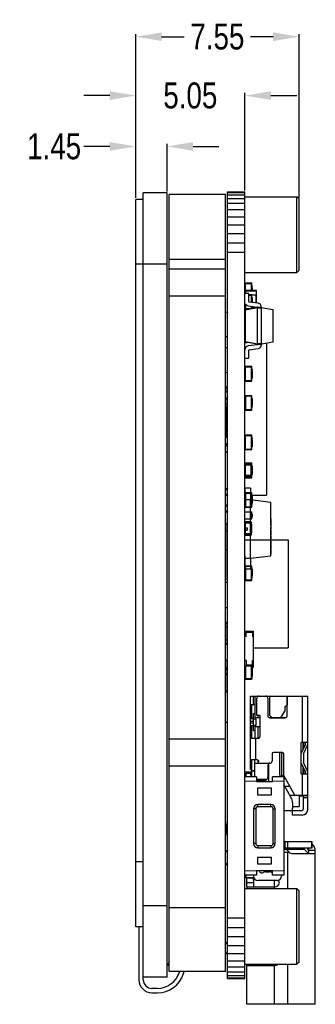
# Model space of a CAD drawing. Header units: inches. Extents: x -13 to 119, y -33 to 44.
# Tile 5 of 40: x 50 to 64, y -12 to 33. Entities that reach past the tile are written whole.
import ezdxf

# ---------------------------------------------------------------- set-up
doc = ezdxf.new("R2010")
doc.units = ezdxf.units.IN
doc.header["$LTSCALE"] = 1.21
doc.header["$MEASUREMENT"] = 0
doc.header["$PDMODE"] = 3
doc.header["$PDSIZE"] = 0.3125
doc.layers.get('0').update_dxf_attribs({"linetype": 'CONTINUOUS'})
doc.layers.get('Defpoints').update_dxf_attribs({"linetype": 'CONTINUOUS'})
doc.layers.add('DIM', color=3, linetype='CONTINUOUS')
doc.styles.get("Standard").update_dxf_attribs({"font": 'txt', "width": 0.8})
doc.dimstyles.get("Standard").update_dxf_attribs({"dimtxt": 0.15625, "dimasz": 0.1875, "dimexe": 0.125, "dimexo": 0.0625, "dimgap": 0.09, "dimtad": 0, "dimtih": 1, "dimtoh": 1, "dimzin": 4, "dimdsep": 46, "dimtxsty": 'Standard', "dimblk": '_FILLED', "dimblk1": '_FILLED', "dimblk2": '_FILLED', "dimcen": 0.09, "dimazin": 1, "dimtp": 0.01, "dimtm": 0.01, "dimtfac": 1, "dimtofl": 0, "dimtmove": 0, "dimatfit": 3, "dimldrblk": '_FILLED', "dimfxl": 1, "dimtolj": 1, "dimtzin": 4, "dimarcsym": 0})

# ---------------------------------------------------------------- blocks, each defined once
blk = doc.blocks.new('_FILLED')
at = {"color": 0, "linetype": 'ByBlock'}
blk.add_solid([(0, 0), (-1, 0.167), (-1, -0.167)], dxfattribs=at)
blk = doc.blocks.new('*D22')
at = {"layer": 'Defpoints', "color": 0}
for p in [(55.612, 27.544), (55.612, 25.097), (57.062, 25.397)]:
    blk.add_point(p, dxfattribs=at)
at = {"layer": 'DIM', "color": 0, "lineweight": -2}
for p, q in [((54.412, 27.544), (53.212, 27.544)), ((55.612, 25.16), (55.612, 27.669)), ((57.062, 25.46), (57.062, 27.669)), ((58.262, 27.544), (59.462, 27.544))]:
    blk.add_line(p, q, dxfattribs=at)
at = {"layer": 'DIM', "color": 0, "lineweight": -2, "xscale": 1.2, "yscale": 1.2, "zscale": 1.2}
blk.add_blockref('_FILLED', (55.612, 27.544), dxfattribs=at)
at = {"layer": 'DIM', "color": 0, "lineweight": -2, "xscale": 1.2, "yscale": 1.2, "zscale": 1.2, "rotation": 180}
blk.add_blockref('_FILLED', (57.062, 27.544), dxfattribs=at)
at = {"layer": 'DIM', "color": 0, "insert": (51.842, 27.544), "char_height": 1.2, "attachment_point": 5}
blk.add_mtext('\\A1;1.45', dxfattribs=at)
blk = doc.blocks.new('*D23')
at = {"layer": 'Defpoints', "color": 0}
for p in [(55.612, 29.895), (55.612, 25.097), (60.662, 25.447)]:
    blk.add_point(p, dxfattribs=at)
at = {"layer": 'DIM', "color": 0, "lineweight": -2}
for p, q in [((54.412, 29.895), (53.212, 29.895)), ((55.612, 25.16), (55.612, 30.02)), ((60.662, 25.51), (60.662, 30.02)), ((61.862, 29.895), (63.062, 29.895))]:
    blk.add_line(p, q, dxfattribs=at)
at = {"layer": 'DIM', "color": 0, "lineweight": -2, "xscale": 1.2, "yscale": 1.2, "zscale": 1.2}
blk.add_blockref('_FILLED', (55.612, 29.895), dxfattribs=at)
at = {"layer": 'DIM', "color": 0, "lineweight": -2, "xscale": 1.2, "yscale": 1.2, "zscale": 1.2, "rotation": 180}
blk.add_blockref('_FILLED', (60.662, 29.895), dxfattribs=at)
at = {"layer": 'DIM', "color": 0, "insert": (58.137, 29.895), "char_height": 1.2, "attachment_point": 5}
blk.add_mtext('\\A1;5.05', dxfattribs=at)
blk = doc.blocks.new('*D24')
at = {"layer": 'Defpoints', "color": 0}
for p in [(55.612, 32.62), (55.612, 25.097), (63.162, 25.119)]:
    blk.add_point(p, dxfattribs=at)
at = {"layer": 'DIM', "color": 0, "lineweight": -2}
for p, q in [((55.612, 25.16), (55.612, 32.745)), ((56.812, 32.62), (57.857, 32.62)), ((61.962, 32.62), (60.917, 32.62)), ((63.162, 25.181), (63.162, 32.745))]:
    blk.add_line(p, q, dxfattribs=at)
at = {"layer": 'DIM', "color": 0, "lineweight": -2, "xscale": 1.2, "yscale": 1.2, "zscale": 1.2, "rotation": 180}
blk.add_blockref('_FILLED', (55.612, 32.62), dxfattribs=at)
at = {"layer": 'DIM', "color": 0, "lineweight": -2, "xscale": 1.2, "yscale": 1.2, "zscale": 1.2}
blk.add_blockref('_FILLED', (63.162, 32.62), dxfattribs=at)
at = {"layer": 'DIM', "color": 0, "insert": (59.387, 32.62), "char_height": 1.2, "attachment_point": 5}
blk.add_mtext('\\A1;7.55', dxfattribs=at)

msp = doc.modelspace()

# ---------------------------------------------------------------- linework, layer by layer
at = {"color": 7, "linetype": 'Continuous'}
for p, q in [((55.612, -8.553), (55.612, 25.097)), ((55.962, 25.097), (55.612, 25.097)), ((55.962, -11.003), (55.962, 25.397)), ((57.062, 25.397), (55.962, 25.397)), ((57.062, -10.883), (57.062, 25.397)), ((57.162, -10.617), (57.162, 25.322)), ((59.762, 25.322), (57.162, 25.322)), ((59.762, -10.617), (59.762, 25.322)), ((59.862, -10.94), (59.862, 25.447)), ((59.862, 25.447), (60.662, 25.447)), ((59.862, 25.413), (60.662, 25.413)), ((59.862, 25.31), (60.662, 25.31)), ((59.862, 25.142), (60.662, 25.142)), ((60.662, -10.94), (60.662, 25.447)), ((60.662, 25.219), (63.062, 25.219)), ((63.062, 21.719), (63.062, 25.219)), ((63.162, 25.119), (63.062, 25.219)), ((63.162, 21.819), (63.162, 25.119)), ((59.862, 24.913), (60.662, 24.913)), ((59.862, 24.627), (60.662, 24.627)), ((59.862, 24.294), (60.662, 24.294)), ((59.862, 23.919), (60.662, 23.919)), ((59.862, 23.513), (60.662, 23.513)), ((59.862, 23.086), (60.662, 23.086)), ((59.762, 22.322), (57.162, 22.322)), ((59.862, 22.649), (60.662, 22.649)), ((57.062, 22.097), (55.612, 22.097)), ((59.762, 21.872), (57.162, 21.872)), ((60.662, 21.719), (63.062, 21.719)), ((63.162, 21.819), (63.062, 21.719)), ((60.662, 21.235), (60.987, 21.235)), ((60.687, 21.135), (60.662, 21.135)), ((60.687, 20.884), (60.687, 21.21)), ((60.687, 21.21), (60.962, 21.21)), ((60.962, 20.887), (60.962, 21.21)), ((60.987, 21.185), (60.962, 21.185)), ((60.987, 21.135), (60.962, 21.135)), ((60.987, 20.887), (60.987, 21.235)), ((60.987, 21.097), (60.997, 21.097)), ((60.987, 21.069), (60.997, 21.069)), ((60.987, 21.061), (60.997, 21.061)), ((60.987, 21.024), (60.997, 21.024)), ((60.987, 20.972), (60.997, 20.972)), ((60.997, 21.097), (60.997, 21.061)), ((60.997, 21.024), (60.997, 20.922)), ((59.762, 20.622), (57.162, 20.622)), ((60.842, 20.744), (60.662, 20.744)), ((60.678, 20.867), (60.678, 20.744)), ((60.678, 20.867), (61.198, 20.867)), ((60.698, 20.744), (60.698, 20.887)), ((61.178, 20.887), (60.698, 20.887)), ((60.842, 20.368), (60.842, 20.744)), ((60.842, 20.696), (60.987, 20.696)), ((60.842, 20.671), (60.962, 20.671)), ((60.962, 20.333), (60.962, 20.671)), ((60.987, 20.646), (60.962, 20.646)), ((60.962, 20.596), (60.987, 20.596)), ((60.987, 20.922), (60.997, 20.922)), ((60.987, 20.909), (60.997, 20.909)), ((60.987, 20.907), (60.997, 20.907)), ((60.987, 20.33), (60.987, 20.696)), ((60.987, 20.687), (61.198, 20.687)), ((60.987, 20.56), (60.997, 20.56)), ((60.987, 20.51), (60.997, 20.51)), ((60.997, 20.909), (60.997, 20.887)), ((60.997, 20.56), (60.997, 20.459)), ((61.168, 20.687), (61.168, 20.305)), ((61.178, 20.887), (61.178, 20.687)), ((61.188, 20.302), (61.188, 20.687)), ((61.198, 20.687), (61.198, 20.867)), ((60.687, 20.117), (60.662, 20.117)), ((60.662, 20.116), (60.687, 20.116)), ((60.679, 19.994), (61.247, 20.094)), ((61.247, 20.074), (60.679, 19.974)), ((60.687, 20.261), (60.687, 20.041)), ((60.687, 20.041), (60.95, 20.041)), ((60.817, 20.172), (61.23, 20.114)), ((61.272, 20.29), (60.86, 20.348)), ((60.962, 20.044), (60.962, 20.152)), ((60.962, 20.116), (60.987, 20.116)), ((60.987, 20.066), (60.962, 20.066)), ((60.987, 20.459), (60.997, 20.459)), ((60.987, 20.445), (60.997, 20.445)), ((60.987, 20.343), (60.997, 20.343)), ((60.987, 20.148), (60.987, 20.048)), ((61.198, 20.087), (60.987, 20.087)), ((60.989, 20.33), (60.997, 20.33)), ((60.997, 20.445), (60.997, 20.343)), ((60.997, 20.33), (60.997, 20.329)), ((61.168, 20.123), (61.168, 20.087)), ((61.178, 20.087), (61.178, 20.082)), ((61.188, 20.087), (61.188, 20.12)), ((61.198, 20.085), (61.198, 20.087)), ((61.427, 20.094), (61.247, 20.094)), ((61.247, 20.094), (61.247, 20.074)), ((61.247, 18.414), (61.247, 20.074)), ((61.247, 20.074), (61.427, 20.074)), ((61.427, 20.094), (61.427, 20.112)), ((61.427, 20.094), (61.946, 20.002)), ((61.427, 20.094), (61.427, 20.074)), ((61.427, 18.414), (61.427, 20.074)), ((61.946, 19.983), (61.427, 20.074)), ((59.762, 19.897), (59.847, 19.882)), ((59.847, 19.862), (59.762, 19.877)), ((59.847, 19.882), (59.847, 19.862)), ((59.847, 19.862), (59.847, 18.732)), ((59.847, 19.862), (59.862, 19.862)), ((60.662, 20.016), (60.809, 20.016)), ((60.662, 19.974), (60.679, 19.974)), ((60.678, 20.016), (60.678, 19.993)), ((60.679, 19.974), (60.679, 19.994)), ((60.679, 18.514), (60.679, 19.974)), ((60.698, 19.997), (60.698, 20.016)), ((61.946, 20.002), (61.946, 19.983)), ((61.946, 19.983), (61.946, 18.505)), ((61.946, 19.983), (61.962, 19.983)), ((61.962, 18.505), (61.962, 19.983)), ((59.862, 18.732), (59.762, 18.732)), ((59.862, 18.232), (59.762, 18.232)), ((59.847, 18.232), (59.847, 17.102)), ((60.679, 18.514), (60.662, 18.514)), ((60.662, 18.48), (60.76, 18.48)), ((60.679, 18.514), (61.247, 18.414)), ((60.679, 18.494), (60.679, 18.514)), ((61.247, 18.394), (60.679, 18.494)), ((61.23, 18.374), (60.817, 18.316)), ((61.427, 18.414), (61.247, 18.414)), ((61.247, 18.414), (61.247, 18.394)), ((61.247, 18.394), (61.427, 18.394)), ((61.427, 18.414), (61.946, 18.505)), ((61.946, 18.485), (61.427, 18.394)), ((61.427, 18.414), (61.427, 18.394)), ((61.427, 18.376), (61.427, 18.394)), ((61.662, 18.435), (61.662, 11.407)), ((61.962, 18.505), (61.946, 18.505)), ((61.946, 18.505), (61.946, 18.485)), ((60.842, 17.744), (60.842, 18.12)), ((60.86, 18.14), (61.272, 18.198)), ((60.662, 17.744), (60.842, 17.744)), ((60.662, 17.374), (60.987, 17.374)), ((60.687, 16.719), (60.687, 17.349)), ((60.687, 17.349), (60.962, 17.349)), ((60.962, 16.719), (60.962, 17.349)), ((60.987, 17.324), (60.962, 17.324)), ((60.987, 16.694), (60.987, 17.374)), ((59.762, 17.087), (59.847, 17.102)), ((59.847, 17.083), (59.762, 17.068)), ((59.847, 17.102), (59.847, 17.083)), ((60.687, 17.274), (60.662, 17.274)), ((60.987, 17.274), (60.962, 17.274)), ((60.987, 17.236), (60.997, 17.236)), ((60.987, 17.208), (60.997, 17.208)), ((60.987, 17.199), (60.997, 17.199)), ((60.987, 17.163), (60.997, 17.163)), ((60.987, 17.111), (60.997, 17.111)), ((60.987, 17.061), (60.997, 17.061)), ((60.987, 17.047), (60.997, 17.047)), ((60.987, 17.045), (60.997, 17.045)), ((60.987, 17), (60.997, 17)), ((60.987, 16.951), (60.997, 16.951)), ((60.987, 16.945), (60.997, 16.945)), ((60.987, 16.932), (60.997, 16.932)), ((60.987, 16.88), (60.997, 16.88)), ((60.997, 17.236), (60.997, 17.199)), ((60.997, 17.163), (60.997, 17.061)), ((60.997, 17.047), (60.997, 16.945)), ((60.997, 16.932), (60.997, 16.83)), ((59.829, 16.416), (59.762, 16.416)), ((59.762, 16.396), (59.849, 16.396)), ((59.829, 16.416), (59.829, 16.216)), ((59.849, 16.216), (59.849, 16.396)), ((60.687, 16.794), (60.662, 16.794)), ((60.662, 16.694), (60.987, 16.694)), ((60.687, 16.719), (60.962, 16.719)), ((60.987, 16.794), (60.962, 16.794)), ((60.987, 16.744), (60.962, 16.744)), ((60.987, 16.83), (60.997, 16.83)), ((59.762, 16.216), (59.849, 16.216)), ((59.862, 16.197), (59.762, 16.202)), ((59.762, 16.192), (59.862, 16.187)), ((59.819, 16.216), (59.819, 16.199)), ((59.839, 16.198), (59.839, 16.216)), ((60.662, 16.028), (60.987, 16.028)), ((60.687, 16.003), (60.687, 15.373)), ((60.687, 16.003), (60.962, 16.003)), ((60.962, 15.373), (60.962, 16.003)), ((60.987, 15.978), (60.962, 15.978)), ((60.987, 15.348), (60.987, 16.028)), ((59.849, 15.616), (59.762, 15.616)), ((59.793, 15.506), (59.762, 15.512)), ((59.762, 15.487), (59.793, 15.481)), ((59.793, 15.506), (59.793, 15.481)), ((59.819, 15.896), (59.819, 15.616)), ((59.829, 15.616), (59.829, 15.416)), ((59.839, 15.616), (59.839, 15.917)), ((59.849, 15.436), (59.849, 15.616)), ((60.662, 15.928), (60.687, 15.928)), ((60.962, 15.928), (60.987, 15.928)), ((60.987, 15.892), (60.997, 15.892)), ((60.987, 15.842), (60.997, 15.842)), ((60.987, 15.791), (60.997, 15.791)), ((60.987, 15.777), (60.997, 15.777)), ((60.987, 15.675), (60.997, 15.675)), ((60.987, 15.662), (60.997, 15.662)), ((60.987, 15.612), (60.997, 15.612)), ((60.987, 15.56), (60.997, 15.56)), ((60.987, 15.523), (60.997, 15.523)), ((60.987, 15.5), (60.997, 15.5)), ((60.987, 15.487), (60.997, 15.487)), ((60.997, 15.892), (60.997, 15.791)), ((60.997, 15.777), (60.997, 15.675)), ((60.997, 15.662), (60.997, 15.56)), ((60.997, 15.523), (60.997, 15.487)), ((59.793, 15.481), (59.793, 14.117)), ((59.793, 15.481), (59.814, 15.481)), ((59.814, 14.117), (59.814, 15.481)), ((59.849, 15.436), (59.814, 15.436)), ((59.814, 15.416), (59.829, 15.416)), ((60.662, 15.448), (60.687, 15.448)), ((60.662, 15.348), (60.987, 15.348)), ((60.687, 15.373), (60.962, 15.373)), ((60.962, 15.448), (60.987, 15.448)), ((60.987, 15.398), (60.962, 15.398)), ((59.829, 14.537), (59.814, 14.537)), ((59.814, 14.517), (59.849, 14.517)), ((59.834, 14.342), (59.814, 14.342)), ((59.814, 14.312), (59.862, 14.312)), ((59.814, 14.281), (59.862, 14.281)), ((59.829, 14.537), (59.829, 14.342)), ((59.834, 14.342), (59.834, 13.733)), ((59.849, 14.338), (59.849, 14.517)), ((60.662, 14.199), (60.987, 14.199)), ((60.687, 13.544), (60.687, 14.174)), ((60.687, 14.174), (60.962, 14.174)), ((60.962, 13.544), (60.962, 14.174)), ((60.987, 14.149), (60.962, 14.149)), ((60.987, 13.519), (60.987, 14.199)), ((59.793, 14.117), (59.762, 14.112)), ((59.762, 14.087), (59.793, 14.093)), ((59.862, 13.794), (59.762, 13.794)), ((59.862, 13.763), (59.762, 13.763)), ((59.778, 13.733), (59.834, 13.733)), ((59.814, 14.117), (59.793, 14.117)), ((59.793, 14.117), (59.793, 14.093)), ((59.829, 13.733), (59.829, 13.694)), ((59.849, 13.669), (59.849, 13.737)), ((60.687, 14.099), (60.662, 14.099)), ((60.987, 14.099), (60.962, 14.099)), ((60.987, 14.061), (60.997, 14.061)), ((60.987, 14.033), (60.997, 14.033)), ((60.987, 14.024), (60.997, 14.024)), ((60.987, 13.988), (60.997, 13.988)), ((60.987, 13.936), (60.997, 13.936)), ((60.987, 13.886), (60.997, 13.886)), ((60.987, 13.872), (60.997, 13.872)), ((60.987, 13.87), (60.997, 13.87)), ((60.987, 13.825), (60.997, 13.825)), ((60.987, 13.776), (60.997, 13.776)), ((60.987, 13.77), (60.997, 13.77)), ((60.987, 13.757), (60.997, 13.757)), ((60.987, 13.705), (60.997, 13.705)), ((60.997, 14.061), (60.997, 14.024)), ((60.997, 13.988), (60.997, 13.886)), ((60.997, 13.872), (60.997, 13.77)), ((60.997, 13.757), (60.997, 13.655)), ((59.862, 13.412), (59.762, 13.407)), ((59.762, 13.396), (59.862, 13.402)), ((60.687, 13.619), (60.662, 13.619)), ((60.662, 13.519), (60.987, 13.519)), ((60.687, 13.544), (60.962, 13.544)), ((60.987, 13.619), (60.962, 13.619)), ((60.987, 13.569), (60.962, 13.569)), ((60.987, 13.655), (60.997, 13.655)), ((60.662, 12.903), (60.987, 12.903)), ((60.662, 12.838), (60.967, 12.838)), ((60.967, 12.807), (60.662, 12.807)), ((60.687, 12.868), (60.687, 12.878)), ((60.687, 12.878), (60.962, 12.878)), ((60.693, 12.259), (60.693, 12.868)), ((60.937, 12.868), (60.693, 12.868)), ((60.937, 12.868), (60.937, 12.259)), ((60.962, 12.854), (60.962, 12.878)), ((60.987, 12.853), (60.963, 12.853)), ((60.967, 12.289), (60.967, 12.838)), ((60.987, 12.803), (60.967, 12.803)), ((60.97, 12.763), (60.967, 12.763)), ((60.967, 12.752), (60.97, 12.752)), ((60.97, 12.763), (60.97, 12.689)), ((60.987, 12.223), (60.987, 12.903)), ((60.987, 12.765), (60.997, 12.765)), ((60.997, 12.765), (60.997, 12.729)), ((60.967, 12.32), (60.662, 12.32)), ((60.97, 12.735), (60.967, 12.735)), ((60.97, 12.698), (60.967, 12.698)), ((60.97, 12.689), (60.967, 12.689)), ((60.97, 12.661), (60.967, 12.661)), ((60.967, 12.624), (60.97, 12.624)), ((60.967, 12.587), (60.97, 12.587)), ((60.97, 12.557), (60.967, 12.557)), ((60.97, 12.521), (60.967, 12.521)), ((60.97, 12.483), (60.967, 12.483)), ((60.967, 12.48), (60.97, 12.48)), ((60.97, 12.457), (60.967, 12.457)), ((60.967, 12.419), (60.97, 12.419)), ((60.967, 12.383), (60.97, 12.383)), ((60.987, 12.323), (60.967, 12.323)), ((60.97, 12.661), (60.97, 12.587)), ((60.97, 12.557), (60.97, 12.48)), ((60.97, 12.457), (60.97, 12.383)), ((60.987, 12.738), (60.997, 12.738)), ((60.987, 12.729), (60.997, 12.729)), ((60.987, 12.692), (60.997, 12.692)), ((60.987, 12.64), (60.997, 12.64)), ((60.987, 12.59), (60.997, 12.59)), ((60.987, 12.577), (60.997, 12.577)), ((60.987, 12.575), (60.997, 12.575)), ((60.987, 12.53), (60.997, 12.53)), ((60.987, 12.481), (60.997, 12.481)), ((60.987, 12.475), (60.997, 12.475)), ((60.987, 12.461), (60.997, 12.461)), ((60.987, 12.41), (60.997, 12.41)), ((60.987, 12.359), (60.997, 12.359)), ((60.997, 12.692), (60.997, 12.59)), ((60.997, 12.577), (60.997, 12.475)), ((60.997, 12.461), (60.997, 12.359)), ((60.967, 12.289), (60.662, 12.289)), ((60.662, 12.223), (60.987, 12.223)), ((60.687, 12.259), (60.687, 12.248)), ((60.687, 12.248), (60.962, 12.248)), ((60.693, 12.259), (60.937, 12.259)), ((60.962, 12.273), (60.962, 12.248)), ((60.987, 12.273), (60.963, 12.273)), ((59.834, 11.714), (59.762, 11.714)), ((59.762, 11.683), (59.862, 11.683)), ((59.862, 11.439), (59.762, 11.439)), ((59.762, 11.409), (59.834, 11.409)), ((59.834, 11.714), (59.834, 11.409)), ((60.662, 11.532), (60.987, 11.532)), ((60.662, 11.432), (60.687, 11.432)), ((60.662, 11.407), (60.687, 11.407)), ((60.687, 11.507), (60.687, 10.877)), ((60.687, 11.507), (60.962, 11.507)), ((60.962, 10.877), (60.962, 11.507)), ((60.987, 11.482), (60.962, 11.482)), ((60.962, 11.432), (60.987, 11.432)), ((60.987, 10.852), (60.987, 11.532)), ((60.987, 11.407), (61.662, 11.407)), ((60.987, 11.396), (60.997, 11.396)), ((60.997, 11.396), (60.997, 11.294)), ((59.834, 10.952), (59.762, 10.952)), ((59.834, 10.952), (59.834, 10.647)), ((60.662, 10.952), (60.687, 10.952)), ((60.962, 10.952), (60.987, 10.952)), ((60.987, 11.346), (60.997, 11.346)), ((60.987, 11.294), (60.997, 11.294)), ((60.987, 11.281), (60.997, 11.281)), ((60.987, 11.179), (60.997, 11.179)), ((60.987, 11.165), (60.997, 11.165)), ((60.987, 11.115), (60.997, 11.115)), ((60.987, 11.063), (60.997, 11.063)), ((60.987, 11.027), (60.997, 11.027)), ((60.987, 11.004), (60.997, 11.004)), ((60.987, 10.99), (60.997, 10.99)), ((60.997, 11.281), (60.997, 11.179)), ((60.997, 11.165), (60.997, 11.063)), ((60.997, 11.027), (60.997, 10.99)), ((59.762, 10.921), (59.862, 10.921)), ((59.862, 10.678), (59.762, 10.678)), ((59.762, 10.647), (59.834, 10.647)), ((60.662, 10.852), (60.987, 10.852)), ((60.662, 10.646), (60.987, 10.646)), ((60.687, 10.877), (60.962, 10.877)), ((60.987, 10.902), (60.962, 10.902)), ((60.987, 10.316), (60.987, 10.646)), ((60.987, 10.555), (60.997, 10.555)), ((60.987, 10.551), (60.997, 10.551)), ((60.997, 10.555), (60.997, 10.397)), ((59.762, 10.13), (59.764, 10.13)), ((59.764, 10.13), (59.764, 7.48)), ((59.862, 10.075), (59.764, 10.075)), ((60.662, 10.316), (60.987, 10.316)), ((60.662, 10.145), (60.967, 10.145)), ((60.967, 10.115), (60.662, 10.115)), ((60.693, 9.566), (60.693, 10.176)), ((60.937, 10.176), (60.693, 10.176)), ((60.937, 10.176), (60.937, 9.566)), ((60.967, 9.597), (60.967, 10.145)), ((60.97, 10.071), (60.967, 10.071)), ((60.967, 10.06), (60.97, 10.06)), ((60.97, 10.043), (60.967, 10.043)), ((60.97, 10.071), (60.97, 9.997)), ((60.987, 10.401), (60.997, 10.401)), ((60.987, 10.397), (60.997, 10.397)), ((59.862, 9.745), (59.764, 9.745)), ((60.967, 9.627), (60.662, 9.627)), ((60.967, 9.597), (60.662, 9.597)), ((60.693, 9.566), (60.937, 9.566)), ((60.762, 9.895), (60.762, 9.795)), ((60.97, 10.006), (60.967, 10.006)), ((60.97, 9.997), (60.967, 9.997)), ((60.97, 9.969), (60.967, 9.969)), ((60.967, 9.932), (60.97, 9.932)), ((60.967, 9.895), (60.97, 9.895)), ((60.97, 9.865), (60.967, 9.865)), ((60.97, 9.828), (60.967, 9.828)), ((60.97, 9.791), (60.967, 9.791)), ((60.967, 9.788), (60.97, 9.788)), ((60.97, 9.764), (60.967, 9.764)), ((60.967, 9.727), (60.97, 9.727)), ((60.967, 9.69), (60.97, 9.69)), ((60.97, 9.969), (60.97, 9.895)), ((60.97, 9.865), (60.97, 9.788)), ((60.97, 9.764), (60.97, 9.69)), ((61.862, 10.019), (61.862, 9.917)), ((60.662, 9.348), (62.662, 9.348)), ((62.662, 9.348), (62.662, 4.358)), ((59.764, 8.882), (59.862, 8.882)), ((60.662, 8.148), (60.987, 8.148)), ((60.662, 8.048), (60.687, 8.048)), ((60.687, 8.123), (60.687, 7.493)), ((60.687, 8.123), (60.962, 8.123)), ((60.962, 7.493), (60.962, 8.123)), ((60.987, 8.098), (60.962, 8.098)), ((60.962, 8.048), (60.987, 8.048)), ((60.987, 7.468), (60.987, 8.148)), ((60.987, 8.012), (60.997, 8.012)), ((60.987, 7.962), (60.997, 7.962)), ((60.987, 7.91), (60.997, 7.91)), ((60.987, 7.897), (60.997, 7.897)), ((60.987, 7.795), (60.997, 7.795)), ((60.987, 7.781), (60.997, 7.781)), ((60.997, 8.012), (60.997, 7.91)), ((60.997, 7.897), (60.997, 7.795)), ((60.997, 7.781), (60.997, 7.679)), ((59.762, 7.48), (59.764, 7.48)), ((59.762, 7.382), (59.862, 7.382)), ((60.662, 7.568), (60.687, 7.568)), ((60.662, 7.468), (60.987, 7.468)), ((60.687, 7.493), (60.962, 7.493)), ((60.962, 7.568), (60.987, 7.568)), ((60.987, 7.518), (60.962, 7.518)), ((60.987, 7.731), (60.997, 7.731)), ((60.987, 7.679), (60.997, 7.679)), ((60.987, 7.643), (60.997, 7.643)), ((60.987, 7.62), (60.997, 7.62)), ((60.987, 7.606), (60.997, 7.606)), ((60.997, 7.643), (60.997, 7.606)), ((59.762, 6.22), (59.862, 6.22)), ((59.762, 6.22), (59.764, 6.22)), ((59.764, 6.22), (59.764, 6.22)), ((59.829, 5.52), (59.762, 5.52)), ((59.762, 5.5), (59.849, 5.5)), ((59.829, 5.52), (59.829, 5.32)), ((59.849, 5.32), (59.849, 5.5)), ((59.762, 5.32), (59.849, 5.32)), ((59.819, 5.32), (59.819, 4.72)), ((59.839, 4.72), (59.839, 5.32)), ((60.662, 5.119), (61.062, 5.119)), ((60.712, 5.069), (61.062, 5.069)), ((60.712, 4.869), (60.712, 5.069)), ((61.012, 5.069), (61.012, 4.869)), ((61.062, 3.458), (61.062, 5.119)), ((59.849, 4.72), (59.762, 4.72)), ((59.829, 4.72), (59.829, 4.52)), ((59.849, 4.54), (59.849, 4.72)), ((60.712, 4.869), (60.662, 4.869)), ((61.012, 4.869), (61.062, 4.869)), ((59.849, 4.54), (59.762, 4.54)), ((59.762, 4.52), (59.829, 4.52)), ((61.063, 4.545), (61.062, 4.545)), ((61.063, 4.494), (61.062, 4.494)), ((61.063, 4.443), (61.062, 4.443)), ((61.063, 4.427), (61.062, 4.427)), ((61.063, 4.416), (61.062, 4.416)), ((61.063, 4.378), (61.062, 4.378)), ((61.062, 4.358), (62.662, 4.358)), ((61.063, 4.341), (61.062, 4.341)), ((61.063, 4.326), (61.062, 4.326)), ((61.063, 4.316), (61.062, 4.316)), ((61.063, 4.311), (61.062, 4.311)), ((61.063, 4.261), (61.062, 4.261)), ((61.063, 4.21), (61.062, 4.21)), ((61.063, 4.204), (61.062, 4.204)), ((61.063, 4.195), (61.062, 4.195)), ((61.063, 4.173), (61.062, 4.173)), ((61.063, 4.146), (61.062, 4.146)), ((61.063, 4.443), (61.063, 4.545)), ((61.063, 4.032), (61.063, 4.427)), ((59.762, 3.782), (59.862, 3.782)), ((59.764, 3.782), (59.764, 3.144)), ((59.834, 3.782), (59.834, 3.35)), ((60.712, 3.769), (60.662, 3.769)), ((60.712, 3.769), (60.712, 3.569)), ((61.012, 3.769), (61.062, 3.769)), ((61.012, 3.569), (61.012, 3.769)), ((61.063, 4.092), (61.062, 4.092)), ((61.063, 4.083), (61.062, 4.083)), ((61.063, 4.032), (61.062, 4.032)), ((59.862, 3.411), (59.764, 3.411)), ((59.862, 3.38), (59.764, 3.38)), ((59.764, 3.35), (59.834, 3.35)), ((60.662, 3.519), (61.062, 3.519)), ((60.687, 3.482), (60.662, 3.482)), ((60.662, 3.482), (60.687, 3.482)), ((60.687, 3.519), (60.687, 2.927)), ((60.712, 3.569), (61.062, 3.569)), ((60.962, 2.927), (60.962, 3.519)), ((60.962, 3.482), (60.987, 3.482)), ((60.987, 3.519), (60.987, 2.902)), ((60.987, 3.508), (61.062, 3.508)), ((60.987, 3.458), (61.062, 3.458)), ((60.987, 3.446), (60.997, 3.446)), ((60.987, 3.396), (60.997, 3.396)), ((60.987, 3.345), (60.997, 3.345)), ((60.987, 3.331), (60.997, 3.331)), ((60.987, 3.229), (60.997, 3.229)), ((60.987, 3.216), (60.997, 3.216)), ((60.997, 3.446), (60.997, 3.038)), ((61.012, 3.508), (61.012, 3.519)), ((59.819, 3.144), (59.762, 3.144)), ((59.762, 3.114), (59.849, 3.114)), ((59.819, 3.144), (59.819, 2.324)), ((59.849, 2.354), (59.849, 3.114)), ((60.662, 3.002), (60.687, 3.002)), ((60.662, 2.902), (60.987, 2.902)), ((60.662, 2.902), (60.987, 2.902)), ((60.687, 2.927), (60.962, 2.927)), ((60.962, 3.002), (60.987, 3.002)), ((60.987, 2.952), (60.962, 2.952)), ((60.987, 3.166), (60.997, 3.166)), ((60.987, 3.114), (60.997, 3.114)), ((60.987, 3.089), (60.997, 3.089)), ((60.987, 3.077), (60.997, 3.077)), ((60.987, 3.054), (60.997, 3.054)), ((60.987, 3.041), (60.997, 3.041)), ((60.987, 3.038), (60.997, 3.038)), ((59.849, 2.354), (59.762, 2.354)), ((59.762, 2.324), (59.819, 2.324)), ((60.912, 2.117), (61.112, 2.117)), ((60.912, 0.767), (60.912, 2.117)), ((61.062, 1.717), (61.062, 2.117)), ((61.112, 2.117), (61.31, 2.117)), ((61.112, 2.117), (61.112, 1.117)), ((61.212, 1.217), (61.212, 2.017)), ((61.262, 2.117), (61.262, 2.104)), ((61.312, 2.117), (61.614, 2.117)), ((61.617, 2.117), (61.812, 2.117)), ((61.714, 2.017), (61.714, 1.215)), ((61.812, 2.117), (62.612, 2.117)), ((61.812, 1.217), (61.812, 2.117)), ((62.612, 2.117), (62.614, 2.117)), ((62.612, 2.117), (62.612, 1.717)), ((62.614, 2.117), (63.333, 2.117)), ((62.614, 1.215), (62.614, 2.117)), ((63.312, 2.117), (63.312, -0.033)), ((63.333, 2.117), (63.562, 2.117)), ((63.562, -0.033), (63.562, 2.117)), ((61.112, 1.717), (60.912, 1.717)), ((60.962, 1.716), (60.962, 1.067)), ((62.312, 1.117), (62.512, 1.417)), ((62.512, 1.617), (62.612, 1.717)), ((62.512, 1.617), (62.512, 1.417)), ((61.062, 1.067), (60.912, 1.067)), ((60.912, 0.967), (61.062, 0.967)), ((61.062, 1.317), (61.112, 1.317)), ((61.062, 0.767), (61.062, 1.317)), ((61.062, 1.067), (61.162, 1.067)), ((61.262, 1.117), (61.112, 1.117)), ((61.162, 1.067), (61.162, 0.767)), ((61.362, 1.217), (61.212, 1.217)), ((61.262, 1.217), (61.262, 1.117)), ((61.362, 1.117), (61.262, 1.117)), ((61.362, 0.267), (61.362, 1.217)), ((61.912, 1.117), (61.796, 1.117)), ((61.812, 1.217), (61.912, 1.117)), ((61.814, 1.115), (62.514, 1.115)), ((62.312, 1.117), (61.912, 1.117)), ((62.262, 1.117), (62.262, 1.115)), ((62.533, 1.117), (62.312, 1.117)), ((62.362, 1.115), (62.362, 1.117)), ((59.862, 0.897), (59.762, 0.897)), ((61.062, 0.867), (60.912, 0.867)), ((60.912, 0.767), (61.062, 0.767)), ((60.912, -1.279), (60.912, 0.767)), ((60.962, 0.767), (60.962, 0.167)), ((61.062, 0.767), (61.162, 0.767)), ((61.162, 0.767), (61.062, 0.767)), ((61.062, 0.517), (61.062, 0.767)), ((61.112, 0.517), (61.062, 0.517)), ((61.112, 0.717), (61.262, 0.717)), ((61.112, 0.717), (61.112, 0.167)), ((61.262, 0.717), (61.362, 0.717)), ((61.262, 0.717), (61.262, 0.167)), ((59.762, 0.122), (57.162, 0.122)), ((60.912, 0.167), (61.162, 0.167)), ((61.162, 0.167), (61.262, 0.167)), ((61.162, -0.833), (61.162, 0.167)), ((63.362, -0.033), (63.262, -0.033)), ((63.262, -1.473), (63.262, -0.033)), ((63.462, -0.101), (63.262, -0.528)), ((63.332, -0.033), (63.332, -0.379)), ((63.562, -0.033), (63.362, -0.033)), ((63.362, -0.033), (63.362, -0.315)), ((63.462, -0.034), (63.362, -0.034)), ((63.362, -0.55), (63.562, -0.123)), ((63.462, -0.101), (63.462, -0.033)), ((63.562, -3.134), (63.562, -0.033)), ((61.11, -0.833), (60.912, -0.833)), ((61.227, -0.833), (60.912, -0.833)), ((60.962, -0.833), (60.962, -1.339)), ((61.112, -1.621), (61.112, -0.833)), ((61.262, -0.842), (61.262, -0.974)), ((61.912, -0.583), (61.912, -0.893)), ((62.362, -0.483), (62.012, -0.483)), ((62.262, -0.483), (62.262, -1.484)), ((62.362, -1.621), (62.362, -0.483)), ((62.462, -1.563), (62.462, -0.583)), ((63.362, -0.55), (63.362, -0.956)), ((59.762, -1.128), (57.162, -1.128)), ((60.962, -1.079), (60.912, -1.079)), ((60.912, -1.279), (60.962, -1.279)), ((61.112, -1.334), (60.962, -1.334)), ((60.962, -1.339), (61.112, -1.339)), ((61.112, -0.983), (61.822, -0.983)), ((61.722, -1.073), (61.722, -1.647)), ((61.752, -1.006), (61.752, -1.824)), ((61.762, -1.824), (61.762, -0.998)), ((63.262, -0.978), (63.462, -1.405)), ((63.332, -1.128), (63.332, -1.473)), ((63.562, -1.383), (63.362, -0.956)), ((63.362, -1.192), (63.362, -1.473)), ((60.662, -1.389), (60.962, -1.389)), ((60.712, -1.589), (60.662, -1.589)), ((61.19, -1.621), (60.662, -1.621)), ((61.19, -1.824), (60.662, -1.821)), ((60.712, -1.439), (60.962, -1.439)), ((60.712, -1.589), (60.712, -1.439)), ((60.912, -1.439), (60.912, -1.539)), ((60.912, -1.539), (60.962, -1.539)), ((60.962, -1.389), (60.962, -1.621)), ((61.19, -1.621), (61.19, -1.828)), ((61.19, -1.783), (61.612, -1.783)), ((61.622, -1.743), (61.212, -1.743)), ((61.262, -1.783), (61.262, -1.824)), ((61.612, -1.783), (61.612, -1.743)), ((61.635, -1.824), (61.612, -1.783)), ((62.462, -1.621), (61.935, -1.621)), ((61.935, -1.828), (61.935, -1.621)), ((62.462, -1.821), (61.935, -1.824)), ((62.462, -1.563), (62.362, -1.563)), ((62.462, -1.563), (62.972, -2.483)), ((62.462, -1.621), (62.462, -6.171)), ((63.262, -1.473), (63.562, -1.473)), ((63.312, -1.473), (63.312, -2.483)), ((63.462, -1.473), (63.462, -1.405)), ((61.19, -1.824), (61.935, -1.824)), ((61.887, -2.146), (61.237, -2.146)), ((61.237, -2.146), (61.237, -2.446)), ((61.887, -2.446), (61.887, -2.146)), ((62.8, -2.58), (62.462, -1.973)), ((62.505, -2.049), (62.732, -2.049)), ((61.237, -2.446), (61.887, -2.446)), ((62.735, -2.464), (62.962, -2.464)), ((63.362, -2.483), (62.972, -2.483)), ((63.162, -2.483), (63.162, -2.983)), ((63.162, -2.489), (63.332, -2.489)), ((63.36, -2.489), (63.329, -2.489)), ((63.332, -2.483), (63.332, -2.489)), ((63.362, -2.489), (63.36, -2.489)), ((63.562, -2.483), (63.362, -2.483)), ((63.362, -3.084), (63.362, -2.483)), ((63.362, -2.484), (63.562, -2.484)), ((63.562, -2.584), (63.362, -2.584)), ((61.162, -3.096), (61.062, -3.096)), ((61.062, -3.096), (61.062, -4.696)), ((61.162, -3.096), (61.162, -4.696)), ((61.862, -2.896), (61.262, -2.896)), ((61.262, -2.996), (61.262, -2.896)), ((61.862, -2.996), (61.262, -2.996)), ((61.862, -2.996), (61.862, -2.896)), ((61.962, -3.096), (62.062, -3.096)), ((61.962, -4.696), (61.962, -3.096)), ((62.062, -4.696), (62.062, -3.096)), ((62.762, -3.183), (62.462, -3.183)), ((62.862, -2.823), (62.862, -3.083)), ((62.862, -2.983), (63.162, -2.983)), ((63.262, -3.184), (62.862, -3.184)), ((62.862, -3.388), (62.862, -3.184)), ((63.312, -3.384), (62.862, -3.384)), ((63.312, -3.388), (62.862, -3.388)), ((63.312, -3.384), (63.312, -3.388)), ((61.162, -4.696), (61.062, -4.696)), ((61.262, -4.796), (61.862, -4.796)), ((61.262, -4.796), (61.262, -4.896)), ((61.262, -4.896), (61.862, -4.896)), ((61.862, -4.796), (61.862, -4.896)), ((61.962, -4.696), (62.062, -4.696)), ((62.462, -4.607), (63.752, -4.607)), ((63.755, -4.907), (62.462, -4.907)), ((62.462, -4.957), (63.392, -4.957)), ((62.502, -4.607), (62.502, -4.907)), ((62.632, -4.607), (62.632, -4.907)), ((62.632, -4.957), (62.632, -5.021)), ((63.592, -5.157), (63.392, -4.957)), ((63.603, -5.007), (63.909, -5.007)), ((63.612, -5.157), (63.612, -4.907)), ((63.752, -4.607), (63.755, -4.607)), ((63.752, -4.907), (63.752, -4.607)), ((63.755, -4.607), (63.755, -4.907)), ((61.887, -5.346), (61.237, -5.346)), ((61.237, -5.346), (61.237, -5.646)), ((61.887, -5.646), (61.887, -5.346)), ((62.462, -5.107), (62.632, -5.107)), ((62.632, -5.107), (62.632, -6.781)), ((62.832, -5.157), (63.612, -5.157)), ((63.612, -5.157), (63.912, -5.157)), ((63.912, -12.137), (63.912, -5.057)), ((55.962, -5.553), (55.612, -5.553)), ((61.237, -5.646), (61.887, -5.646)), ((61.19, -5.967), (60.662, -5.971)), ((61.19, -6.171), (60.662, -6.171)), ((60.702, -6.171), (60.702, -6.287)), ((61.071, -6.287), (60.702, -6.287)), ((60.752, -6.507), (60.752, -6.287)), ((61.042, -6.307), (60.752, -6.307)), ((61.042, -6.287), (61.042, -6.36)), ((61.042, -6.36), (61.052, -6.416)), ((61.052, -6.171), (61.052, -6.207)), ((61.072, -6.707), (61.072, -6.291)), ((61.19, -5.964), (61.19, -6.171)), ((61.935, -5.967), (61.19, -5.967)), ((61.802, -5.977), (61.602, -5.977)), ((61.618, -6.007), (61.786, -6.007)), ((61.935, -6.171), (61.935, -5.964)), ((62.462, -5.971), (61.935, -5.967)), ((62.462, -6.171), (61.935, -6.171)), ((62.352, -6.171), (62.352, -6.207)), ((60.662, -6.781), (63.062, -6.781)), ((60.752, -6.507), (61.052, -6.507)), ((60.752, -6.707), (60.752, -6.781)), ((60.768, -6.707), (62.032, -6.707)), ((61.052, -6.407), (61.052, -6.507)), ((61.052, -6.507), (61.052, -6.572)), ((62.152, -6.407), (61.252, -6.407)), ((62.032, -6.781), (62.032, -6.407)), ((62.032, -6.707), (62.052, -6.707)), ((63.162, -6.881), (63.062, -6.781)), ((63.062, -10.281), (63.062, -6.781)), ((63.162, -10.181), (63.162, -6.881)), ((57.062, -7.583), (55.962, -7.583)), ((59.762, -7.678), (57.162, -7.678)), ((59.862, -8.141), (60.662, -8.141)), ((55.962, -8.553), (55.612, -8.553)), ((55.762, -8.553), (55.762, -11.003)), ((59.862, -8.579), (60.662, -8.579)), ((59.862, -9.006), (60.662, -9.006)), ((59.862, -9.412), (60.662, -9.412)), ((59.862, -9.786), (60.662, -9.786)), ((57.162, -10.15), (57.104, -10.333)), ((57.104, -10.333), (57.162, -10.352)), ((59.862, -10.12), (60.662, -10.12)), ((59.862, -10.406), (60.662, -10.406)), ((60.662, -10.281), (63.062, -10.281)), ((60.752, -12.137), (60.752, -10.281)), ((60.752, -10.337), (62.032, -10.337)), ((61.052, -10.281), (61.052, -10.337)), ((61.982, -10.337), (61.982, -10.281)), ((62.022, -10.337), (62.022, -10.281)), ((62.032, -10.337), (62.052, -10.337)), ((62.032, -12.137), (62.032, -10.337)), ((62.632, -10.281), (62.632, -12.137)), ((63.162, -10.181), (63.062, -10.281)), ((57.062, -10.883), (55.962, -10.883)), ((59.762, -10.617), (57.162, -10.617)), ((57.643, -10.617), (57.631, -10.657)), ((57.821, -10.717), (57.853, -10.617)), ((59.862, -10.635), (60.662, -10.635)), ((59.862, -10.803), (60.662, -10.803)), ((59.862, -10.906), (60.662, -10.906)), ((59.862, -10.931), (60.662, -10.931)), ((59.862, -10.94), (60.662, -10.94)), ((56.611, -11.403), (56.362, -11.403)), ((56.362, -11.603), (56.611, -11.603)), ((62.032, -12.137), (60.752, -12.137)), ((63.912, -12.137), (62.032, -12.137))]:
    msp.add_line(p, q, dxfattribs=at)
at = {"color": 6, "linetype": 'Continuous'}
for p, q in [((60.652, 11.745), (60.652, 11.085)), ((60.912, 11.745), (60.652, 11.745)), ((60.912, 11.745), (60.912, 11.195)), ((60.652, 11.085), (60.662, 11.085)), ((60.922, 11.195), (60.662, 11.195)), ((60.921, 8.495), (60.921, 11.195)), ((60.922, 8.495), (60.922, 11.195)), ((61.862, 11.08), (60.922, 11.195)), ((61.862, 10.019), (61.862, 11.08)), ((61.857, 10.471), (61.857, 10.862)), ((61.862, 10.862), (61.857, 10.862)), ((61.862, 10.471), (61.857, 10.471)), ((61.857, 10.341), (61.857, 10.122)), ((61.857, 10.341), (61.862, 10.341)), ((61.862, 10.332), (61.857, 10.332)), ((61.862, 10.27), (61.857, 10.27)), ((61.862, 10.263), (61.857, 10.263)), ((61.857, 10.241), (61.862, 10.241)), ((61.857, 10.233), (61.862, 10.233)), ((61.857, 10.23), (61.862, 10.23)), ((61.857, 10.229), (61.862, 10.229)), ((61.862, 10.2), (61.857, 10.2)), ((61.857, 10.195), (61.862, 10.195)), ((61.857, 10.13), (61.862, 10.13)), ((61.857, 10.122), (61.862, 10.122)), ((61.857, 10.094), (61.857, 9.843)), ((61.862, 10.094), (61.857, 10.094)), ((60.662, 9.895), (60.762, 9.895)), ((60.662, 9.795), (60.762, 9.795)), ((61.862, 10.019), (61.857, 10.019)), ((61.857, 9.965), (61.862, 9.965)), ((61.857, 9.917), (61.862, 9.917)), ((61.857, 9.843), (61.862, 9.843)), ((61.857, 9.802), (61.857, 9.579)), ((61.862, 9.802), (61.857, 9.802)), ((61.862, 9.727), (61.857, 9.727)), ((61.857, 9.708), (61.862, 9.708)), ((61.857, 9.69), (61.862, 9.69)), ((61.857, 9.654), (61.862, 9.654)), ((61.857, 9.579), (61.862, 9.579)), ((61.862, 8.611), (61.862, 9.917)), ((61.857, 9.536), (61.857, 9.398)), ((61.862, 9.536), (61.857, 9.536)), ((61.862, 9.466), (61.857, 9.466)), ((61.857, 9.453), (61.862, 9.453)), ((61.862, 9.398), (61.857, 9.398)), ((61.857, 9.329), (61.857, 9.128)), ((61.862, 9.329), (61.857, 9.329)), ((61.862, 9.324), (61.857, 9.324)), ((61.857, 9.257), (61.862, 9.257)), ((61.857, 9.243), (61.862, 9.243)), ((61.857, 9.233), (61.862, 9.233)), ((61.857, 9.196), (61.862, 9.196)), ((61.857, 9.142), (61.862, 9.142)), ((61.857, 9.129), (61.862, 9.129)), ((61.862, 9.128), (61.857, 9.128)), ((61.857, 9.101), (61.857, 8.901)), ((61.857, 9.101), (61.862, 9.101)), ((61.862, 9.098), (61.857, 9.098)), ((61.862, 9.034), (61.857, 9.034)), ((61.857, 9.023), (61.862, 9.023)), ((61.862, 9.019), (61.857, 9.019)), ((61.857, 9.003), (61.862, 9.003)), ((61.857, 8.999), (61.862, 8.999)), ((61.857, 8.98), (61.862, 8.98)), ((61.857, 8.969), (61.862, 8.969)), ((61.862, 8.948), (61.857, 8.948)), ((61.857, 8.913), (61.862, 8.913)), ((61.857, 8.901), (61.862, 8.901)), ((61.857, 8.862), (61.857, 8.677)), ((61.862, 8.862), (61.857, 8.862)), ((61.862, 8.787), (61.857, 8.787)), ((61.862, 8.693), (61.857, 8.693)), ((61.862, 8.677), (61.857, 8.677)), ((60.652, 8.605), (60.652, 7.995)), ((60.652, 8.605), (60.662, 8.605)), ((60.662, 8.495), (60.922, 8.495)), ((60.912, 8.495), (60.912, 7.995)), ((60.922, 8.495), (61.862, 8.611)), ((60.912, 7.995), (60.652, 7.995))]:
    msp.add_line(p, q, dxfattribs=at)
at = {"color": 7, "linetype": 'Continuous'}
for centre, radius, start, end in [((60.698, 20.867), 0.02, 90, 180), ((61.178, 20.867), 0.02, 0, 90), ((60.842, 20.35), 0.18, 215.162, 262), ((60.862, 20.368), 0.02, 180, 262), ((61.227, 20.094), 0.02, 358.8644, 82), ((61.247, 20.112), 0.18, 360, 82), ((59.844, 19.862), 0.02, 22.1301, 80), ((60.682, 19.974), 0.02, 100, 180), ((61.942, 19.983), 0.02, 360, 80), ((60.682, 18.514), 0.02, 180, 260), ((60.842, 18.137), 0.18, 98, 180), ((61.227, 18.393), 0.02, 278, 1.1356), ((61.247, 18.376), 0.18, 278, 360), ((61.942, 18.505), 0.02, 280, 360), ((60.862, 18.12), 0.02, 98, 180), ((59.844, 17.102), 0.02, 280, 337.8699), ((59.829, 16.396), 0.02, 0, 90), ((59.681, 16.047), 0.195, 294.8178, 338.8546), ((59.681, 16.047), 0.205, 293.523, 332.4324), ((59.789, 15.481), 0.025, 0, 80), ((59.829, 15.436), 0.02, 270, 0), ((59.829, 14.517), 0.02, 0, 90), ((59.834, 14.312), 0.0305, 17.6734, 90), ((59.681, 13.552), 0.205, 27.5676, 66.477), ((59.681, 13.552), 0.195, 21.1454, 65.1822), ((59.789, 14.117), 0.025, 280, 0), ((59.834, 13.763), 0.0305, 270, 342.3267), ((60.693, 12.838), 0.0305, 90, 180), ((60.937, 12.838), 0.0305, 0, 90), ((60.693, 12.289), 0.0305, 180, 270), ((60.937, 12.289), 0.0305, 270, 0), ((59.834, 11.683), 0.0305, 17.7377, 90), ((59.834, 11.439), 0.0305, 270, 342.3917), ((59.834, 10.921), 0.0305, 17.7376, 90), ((59.834, 10.678), 0.0305, 270, 342.3917), ((60.693, 10.145), 0.0305, 90, 180), ((60.937, 10.145), 0.0305, 0, 90), ((60.693, 9.597), 0.0305, 180, 270), ((60.937, 9.597), 0.0305, 270, 0), ((59.829, 5.5), 0.02, 0, 90), ((59.829, 4.54), 0.02, 270, 0), ((59.834, 3.38), 0.0305, 270, 342.3267), ((59.819, 3.114), 0.03, 0, 90), ((59.819, 2.354), 0.03, 270, 0), ((61.312, 2.017), 0.1, 90, 180), ((61.614, 2.017), 0.1, 0, 90), ((61.814, 1.215), 0.1, 180, 270), ((62.514, 1.215), 0.1, 270, 0), ((61.262, 0.267), 0.1, 270, 0), ((61.227, -0.908), 0.075, 270, 90), ((61.822, -0.893), 0.09, 270, 0), ((62.012, -0.583), 0.1, 90, 180), ((62.362, -0.583), 0.1, 0, 90), ((61.812, -1.073), 0.09, 90, 180.006), ((61.212, -1.639), 0.104, 257.7249, 269.9882), ((62.762, -1.484), 0.5, 180, 195.9371), ((62.362, -2.823), 0.5, 0, 29.0546), ((61.262, -3.096), 0.2, 90, 180), ((61.262, -3.096), 0.1, 90, 180), ((61.862, -3.096), 0.2, 0, 90), ((61.862, -3.096), 0.1, 0, 90), ((62.762, -3.083), 0.1, 270, 0), ((63.262, -3.084), 0.1, 270, 0), ((63.312, -3.134), 0.25, 270, 0), ((52.913, -3.211), 6.949, 350.7046, 358.4781), ((59.952, -5.181), 0.2, 116.5651, 162.0915), ((61.262, -4.696), 0.2, 180, 270), ((61.262, -4.696), 0.1, 180, 270), ((61.862, -4.696), 0.2, 270, 0), ((61.862, -4.696), 0.1, 270, 0), ((62.486, -5.157), 0.2, 29.9994, 90), ((63.462, -5.057), 0.15, 0.0001, 90), ((63.462, -5.057), 0.45, 360, 49.1511), ((62.832, -4.957), 0.2, 210.0004, 270), ((59.952, -5.533), 0.2, 197.9085, 243.4349), ((61.252, -6.207), 0.2, 180, 270), ((61.452, -5.907), 0.15, 203.9046, 303.5573), ((61.618, -6.157), 0.15, 90, 123.5573), ((61.786, -6.157), 0.15, 56.4427, 90), ((61.802, -5.827), 0.15, 270, 288.0594), ((61.952, -5.907), 0.15, 236.4427, 263.2706), ((62.152, -6.207), 0.2, 270, 0), ((61.073, -6.699), 0.00835, 265.081, 270.0378), ((62.052, -6.507), 0.2, 270, 352.8192), ((62.052, -6.557), 0.2, 7.1808, 50.7429), ((59.952, -9.426), 0.2, 116.8611, 162.3754), ((59.952, -9.648), 0.2, 197.6247, 243.139), ((62.052, -10.137), 0.2, 270, 313.1615), ((56.611, -10.333), 1.07, 270, 342.3861), ((56.611, -10.333), 1.27, 270, 342.3861), ((56.362, -11.003), 0.6, 180, 270), ((56.362, -11.003), 0.4, 180, 270)]:
    msp.add_arc(centre, radius, start, end, dxfattribs=at)
msp.add_ellipse((62.632, -3.827), major_axis=(1.28, 0), ratio=0.999935, start_param=-1.570796, end_param=-1.519354, dxfattribs=at)
for points, knots in [([(61.622, -1.743), (61.635, -1.743), (61.662, -1.738), (61.695, -1.717), (61.717, -1.685), (61.722, -1.659), (61.722, -1.647)], [0, 0, 0, 0, 0.254401, 0.506246, 0.754433, 1, 1, 1, 1]), ([(60.768, -6.707), (60.767, -6.707), (60.764, -6.706), (60.762, -6.703), (60.76, -6.698), (60.758, -6.691), (60.756, -6.683), (60.754, -6.669), (60.753, -6.647), (60.752, -6.617), (60.752, -6.57), (60.752, -6.533), (60.752, -6.507)], [0, 0, 0, 0, 0.015062, 0.034167, 0.060046, 0.093614, 0.135116, 0.184513, 0.306025, 0.454896, 0.624616, 1, 1, 1, 1]), ([(61.052, -6.572), (61.052, -6.59), (61.052, -6.616), (61.054, -6.648), (61.055, -6.668), (61.058, -6.684), (61.061, -6.696), (61.065, -6.704), (61.07, -6.707), (61.072, -6.707)], [0, 0, 0, 0, 0.385222, 0.550202, 0.691603, 0.806715, 0.894174, 0.955545, 1, 1, 1, 1])]:
    msp.add_open_spline(points, degree=3, knots=knots, dxfattribs=at)

# ---------------------------------------------------------------- dimensions: what is measured, and where the dimension line sits
at = {"layer": 'DIM'}
for base, p1, picture, middle in [((55.612, 32.62), (63.162, 25.119), '*D24', (59.387, 32.62)), ((55.612, 29.895), (60.662, 25.447), '*D23', (58.137, 29.895)), ((55.612, 27.544), (57.062, 25.397), '*D22', (51.842, 27.544))]:
    dim = msp.add_linear_dim(base=base, p1=p1, p2=(55.612, 25.097), dimstyle='Standard', override={"dimtxt": 1.2, "dimasz": 1.2, "dimtih": 0, "dimtoh": 0, "dimzin": 0, "dimcen": 0.198, "dimadec": 0, "dimazin": 0, "dimtp": 0, "dimtm": 0, "dimtdec": 4, "dimtzin": 0}, dxfattribs=at)
    dim.commit()
    dim.dimension.update_dxf_attribs({"geometry": picture, "text_midpoint": middle})

doc.saveas('drawing.dxf')
